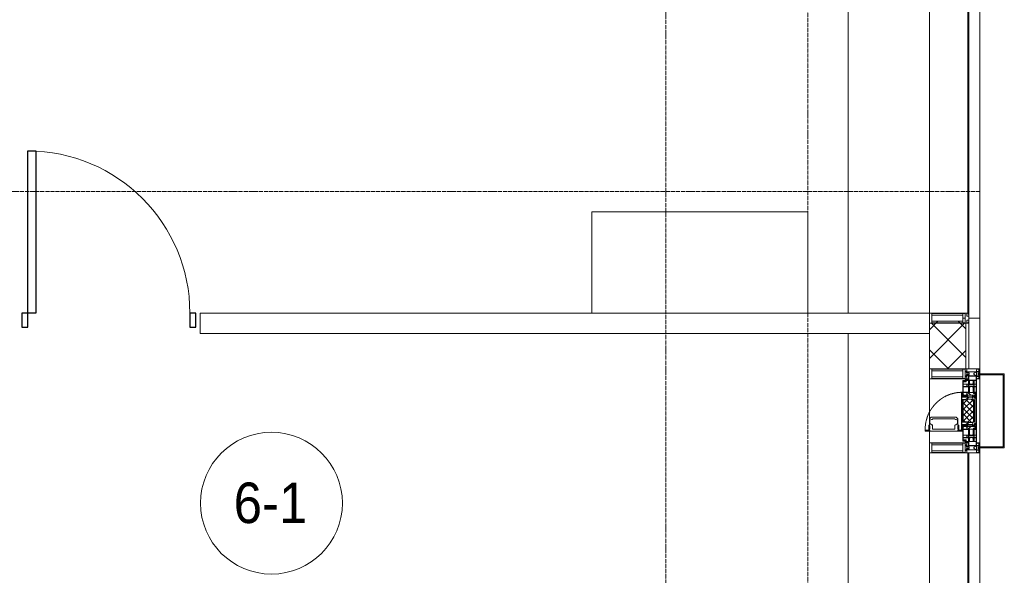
# Model space of a CAD drawing. Header units: millimetres. Extents: x 5617 to 106797, y 7718 to 221433.
# Tile 47 of 50: x 68462 to 73322, y 72306 to 75048. Entities that reach past the tile are written whole.
import ezdxf

# ---------------------------------------------------------------- set-up
doc = ezdxf.new("R2010")
doc.units = ezdxf.units.MM
for name, pattern in [('-D1-02х01', [3, 2, -1]), ('ADSK_Линия сетки', [25, 20, -2.5, 0, -2.5]), ('Линия сетки', [25, 20, -2.5, 0, -2.5])]:
    doc.linetypes.add(name, pattern=pattern)
for name, color, linetype, lineweight in [('Двери', 7, 'Continuous', 18), ('Импосты витража', 7, 'Continuous', 18), ('Колонны', 7, 'Continuous', 18), ('Марки помещений', 7, 'Continuous', 20), ('Окна', 7, 'Continuous', 18), ('Оси', 7, 'Continuous', 9), ('Панели витража', 7, 'Continuous', 18), ('Перекрытия', 7, 'Continuous', 18), ('Стены', 7, 'Continuous', 18), ('Стены разрез', 7, 'Continuous', 40), ('Стены штриховка', 7, 'Continuous', 40), ('Элементы узлов', 7, 'Continuous', 18)]:
    doc.layers.add(name, color=color, linetype=linetype, lineweight=lineweight)
doc.styles.add('Arial_3', font='arial.ttf', dxfattribs={"width": 0.9, "height": 200})

# ---------------------------------------------------------------- blocks, each defined once
blk = doc.blocks.new('A_DOR_Door - Вн_3_Одинарная_900x2100-2785946-МКСС_K3_L22__72_750_')
at = {"layer": 'Двери', "color": 254, "lineweight": 30, "true_color": 0xcccccc}
for p, q in [((-400, 50), (-400, 850)), ((-400, 850), (-360, 850)), ((-400, 50), (-400, 850)), ((-360, 850), (-360, 50)), ((-430, 50), (-430, -20)), ((-400, 50), (-430, 50)), ((-360, 50), (-400, 50)), ((-400, -20), (-400, 50)), ((430, 50), (400, 50)), ((400, 50), (400, -20)), ((430, -20), (430, 50)), ((-430, -20), (-400, -20)), ((400, -20), (430, -20))]:
    blk.add_line(p, q, dxfattribs=at)
at = {"layer": 'Двери', "color": 254, "lineweight": 9, "true_color": 0xe5e5e5}
blk.add_arc((-400, 50), 800, 360, 90, dxfattribs=at)
blk = doc.blocks.new('135_SLK_K3_AR_rvt-1-МКСС_K3_L22__72_750_')
at = {"layer": 'Перекрытия', "color": 254, "true_color": 0xcccccc}
for p, q in [((119650, 73600), (119650, 77200)), ((118383.8, 73600), (118383.8, 74100)), ((118383.8, 74100), (119450, 74100)), ((119450, 74100), (119450, 73600)), ((119650, 68200), (119650, 73500))]:
    blk.add_line(p, q, dxfattribs=at)
at = {"layer": 'Стены', "color": 254, "true_color": 0xcccccc}
for p, q in [((116450, 73600), (120050, 73600)), ((116450, 73600), (116450, 73500)), ((120050, 73500), (116450, 73500))]:
    blk.add_line(p, q, dxfattribs=at)
at = {"layer": 'Двери', "color": 254, "lineweight": 18, "true_color": 0xe5e5e5}
blk.add_blockref('A_DOR_Door - Вн_3_Одинарная_900x2100-2785946-МКСС_K3_L22__72_750_', (116000, 73550), dxfattribs=at)
blk = doc.blocks.new('A_PAN_Створка - 383мм-6432921-МКСС_K3_L22__72_750_')
at = {"layer": 'Панели витража', "lineweight": 5, "true_color": 0xcccccc}
h = blk.add_hatch(dxfattribs=at)
h.set_pattern_fill('FP_6', color=254, style=0, pattern_type=2)
h.set_pattern_definition([(135, (73117.5, -120300), (-14.1421356, -14.1421356), []), (225, (73117.5, -120300), (14.1421356, -14.1421356), [])])
h.paths.add_polyline_path([(57.2, -60.8), (57.2, -36.4), (54.9, -34.1), (54.5, -31.8), (-54.5, -31.8), (-54.9, -34.1), (-57.2, -36.4), (-57.2, -60.8), (-54.6, -63.4), (-53.6, -82.7), (54.6, -81.8), (54.6, -63.4)])
at = {"layer": 'Окна', "color": 254, "lineweight": 5, "true_color": 0xcccccc}
for p, q in [((-67.9, -17), (-171, -17)), ((-171, -17), (-171, -57)), ((-171, -18.5), (-153.5, -18.5)), ((-153.5, -18.5), (-152, -20)), ((-152, -20), (-152, -73.5)), ((-150.5, -17), (-150.5, -29.4)), ((-132.4, -18.6), (-150.5, -18.6)), ((-150.5, -29.4), (-132.4, -29.4)), ((-150.5, -33.6), (-150.5, -68)), ((-136.3, -33.6), (-150.5, -33.6)), ((-137.2, -31), (-135.8, -35)), ((-132.5, -31), (-137.2, -31)), ((-132.1, -36.8), (-135.8, -35)), ((-132.5, -31.9), (-133.4, -33.7)), ((-133.4, -33.7), (-130.1, -35.3)), ((-132.5, -31.9), (-132.5, -31)), ((-132.4, -29.4), (-132.4, -18.6)), ((-132.1, -49), (-132.1, -36.8)), ((-131, -18.2), (-131, -29.5)), ((-120.8, -18.2), (-131, -18.2)), ((-131, -29.5), (-120.8, -29.5)), ((-131, -30.9), (-131, -33)), ((-120.8, -30.9), (-131, -30.9)), ((-129.4, -34.6), (-131, -33)), ((-130.1, -35.3), (-129.4, -34.6)), ((-130.1, -35.3), (-130.1, -50.4)), ((-122.4, -34.6), (-120.8, -33)), ((-121.7, -35.3), (-122.4, -34.6)), ((-118.4, -33.7), (-121.7, -35.3)), ((-121.7, -35.3), (-121.7, -50.4)), ((-120.8, -18.2), (-120.8, -29.5)), ((-120.8, -30.9), (-120.8, -33)), ((-119.7, -36.8), (-115.9, -35)), ((-119.7, -49), (-119.7, -36.8)), ((-119.3, -18.6), (-92.5, -18.6)), ((-119.3, -29.4), (-119.3, -18.6)), ((-92.5, -29.4), (-119.3, -29.4)), ((-119.3, -31), (-114.6, -31)), ((-119.3, -31.9), (-119.3, -31)), ((-119.3, -31.9), (-118.4, -33.7)), ((-114.6, -31), (-115.9, -35)), ((-94.1, -33.5), (-115.4, -33.5)), ((-89.9, -35.1), (-94.1, -33.5)), ((-92.5, -18.6), (-92.5, -29.4)), ((-90.8, -18.5), (-90.8, -29.4)), ((-87.3, -18.5), (-90.8, -18.5)), ((-90.8, -29.4), (-85.9, -29.4)), ((-89.9, -32.5), (-89.9, -35.1)), ((-85.9, -32.5), (-89.9, -32.5)), ((-89.9, -35.1), (-89.9, -50.9)), ((-87.3, -20.4), (-87.3, -18.5)), ((-87.3, -20.4), (-87.3, -21.9)), ((-84.8, -20.4), (-87.3, -20.4)), ((-87.3, -21.9), (-85.9, -21.9)), ((-85.9, -18.2), (-85.9, -20.4)), ((-75.9, -18.2), (-85.9, -18.2)), ((-85.9, -21.9), (-85.9, -29.4)), ((-85.9, -29.4), (-85.9, -32.5)), ((-85.9, -53.5), (-78, -45.6)), ((-83.4, -20.4), (-84.8, -20.4)), ((-70, -33.8), (-83.4, -20.4)), ((-78, -84), (-78, -23.5)), ((-78, -23.5), (-67.9, -23.5)), ((-78, -36.8), (-70, -36.8)), ((-78, -45.6), (-78, -36.8)), ((-75.9, -21.5), (-75.9, -18.2)), ((-75.9, -21.5), (-75.9, -23.5)), ((-74.9, -21.5), (-75.9, -21.5)), ((-75.9, -23.5), (-73, -23.5)), ((-74.9, -17.9), (-74.9, -21.5)), ((-68.9, -17.9), (-74.9, -17.9)), ((-67.2, -29.3), (-73, -23.5)), ((-61.4, -23.5), (-70, -32.1)), ((-70, -32.1), (-70, -62.5)), ((-70, -36.8), (-70, -33.8)), ((-68.9, -21.5), (-68.9, -17.9)), ((-67.9, -21.5), (-68.9, -21.5)), ((67.9, -17), (-67.9, -17)), ((-61.4, -23.5), (-67.9, -17)), ((-67.9, -17), (-67.9, -23.5)), ((-67.9, -17), (67.9, -17)), ((-67.9, -21.5), (-67.9, -23.5)), ((-67.9, -23.5), (-64.6, -26.8)), ((-67.9, -23.5), (-64.6, -26.8)), ((-64.6, -26.8), (-67.2, -29.3)), ((-64.6, -26.8), (-61.4, -23.5)), ((61.4, -23.5), (-61.4, -23.5)), ((67.9, -17), (61.4, -23.5)), ((70, -32.1), (61.4, -23.5)), ((61.4, -23.5), (64.6, -26.8)), ((67.9, -23.5), (64.6, -26.8)), ((64.6, -26.8), (67.9, -23.5)), ((64.6, -26.8), (67.2, -29.3)), ((67.2, -29.3), (73, -23.5)), ((67.9, -23.5), (67.9, -17)), ((171, -17), (67.9, -17)), ((67.9, -21.5), (67.9, -23.5)), ((67.9, -21.5), (68.9, -21.5)), ((67.9, -23.5), (78, -23.5)), ((68.9, -17.9), (74.9, -17.9)), ((68.9, -21.5), (68.9, -17.9)), ((70, -33.8), (83.4, -20.4)), ((70, -62.5), (70, -32.1)), ((70, -36.8), (70, -33.8)), ((78, -36.8), (70, -36.8)), ((75.9, -23.5), (73, -23.5)), ((74.9, -17.9), (74.9, -21.5)), ((74.9, -21.5), (75.9, -21.5)), ((75.9, -18.2), (85.9, -18.2)), ((75.9, -21.5), (75.9, -18.2)), ((75.9, -21.5), (75.9, -23.5)), ((78, -23.5), (78, -84)), ((78, -45.6), (78, -36.8)), ((85.9, -53.5), (78, -45.6)), ((83.4, -20.4), (84.8, -20.4)), ((84.8, -20.4), (87.3, -20.4)), ((85.9, -18.2), (85.9, -20.4)), ((85.9, -21.9), (85.9, -29.4)), ((87.3, -21.9), (85.9, -21.9)), ((85.9, -29.4), (85.9, -32.5)), ((90.8, -29.4), (85.9, -29.4)), ((85.9, -32.5), (89.9, -32.5)), ((87.3, -18.5), (90.8, -18.5)), ((87.3, -20.4), (87.3, -18.5)), ((87.3, -20.4), (87.3, -21.9)), ((89.9, -32.5), (89.9, -35.1)), ((89.9, -35.1), (94.1, -33.5)), ((89.9, -35.1), (89.9, -50.9)), ((90.8, -18.5), (90.8, -29.4)), ((92.5, -18.6), (92.5, -29.4)), ((119.3, -18.6), (92.5, -18.6)), ((92.5, -29.4), (119.3, -29.4)), ((94.1, -33.5), (115.4, -33.5)), ((114.6, -31), (115.9, -35)), ((119.3, -31), (114.6, -31)), ((119.7, -36.8), (115.9, -35)), ((119.3, -31.9), (118.4, -33.7)), ((118.4, -33.7), (121.7, -35.3)), ((119.3, -29.4), (119.3, -18.6)), ((119.3, -31.9), (119.3, -31)), ((119.7, -49), (119.7, -36.8)), ((120.8, -18.2), (120.8, -29.5)), ((120.8, -18.2), (131, -18.2)), ((131, -29.5), (120.8, -29.5)), ((120.8, -30.9), (120.8, -33)), ((120.8, -30.9), (131, -30.9)), ((122.4, -34.6), (120.8, -33)), ((121.7, -35.3), (122.4, -34.6)), ((121.7, -35.3), (121.7, -50.4)), ((129.4, -34.6), (131, -33)), ((130.1, -35.3), (129.4, -34.6)), ((133.4, -33.7), (130.1, -35.3)), ((130.1, -35.3), (130.1, -50.4)), ((131, -18.2), (131, -29.5)), ((131, -30.9), (131, -33)), ((132.1, -36.8), (135.8, -35)), ((132.1, -49), (132.1, -36.8)), ((132.4, -18.6), (150.5, -18.6)), ((132.4, -29.4), (132.4, -18.6)), ((150.5, -29.4), (132.4, -29.4)), ((132.5, -31), (137.2, -31)), ((132.5, -31.9), (132.5, -31)), ((132.5, -31.9), (133.4, -33.7)), ((137.2, -31), (135.8, -35)), ((136.3, -33.6), (150.5, -33.6)), ((150.5, -17), (150.5, -29.4)), ((150.5, -33.6), (150.5, -68)), ((153.5, -18.5), (152, -20)), ((152, -20), (152, -73.5)), ((171, -18.5), (153.5, -18.5)), ((171, -57), (171, -17)), ((-171, -55.5), (-152, -55.5)), ((-171, -57), (-156, -57)), ((-153, -60), (-153, -73.5)), ((-153, -73.5), (-150, -73.5)), ((-136.4, -52.4), (-150.5, -52.4)), ((-150.5, -56.6), (-132.4, -56.6)), ((-150.5, -68), (-143.5, -68)), ((-150.5, -69.5), (-150.5, -73.5)), ((-145, -69.5), (-150.5, -69.5)), ((-150, -73.5), (-150, -84)), ((-150, -84), (-78, -84)), ((-148.5, -81), (-148.5, -82.5)), ((-143.5, -81), (-148.5, -81)), ((-148.5, -82.5), (-132.4, -82.5)), ((-145, -69.5), (-145, -79.5)), ((-143.5, -68), (-143.5, -81)), ((-137.2, -54.8), (-135.8, -50.8)), ((-132.5, -54.8), (-137.2, -54.8)), ((-132.1, -49), (-135.8, -50.8)), ((-133.4, -52), (-130.1, -50.4)), ((-132.5, -53.8), (-133.4, -52)), ((-132.5, -53.8), (-132.5, -54.8)), ((-132.4, -56.6), (-132.4, -82.5)), ((-129.4, -51.1), (-131, -52.7)), ((-131, -55.1), (-131, -52.7)), ((-120.8, -55.1), (-131, -55.1)), ((-131, -56.5), (-131, -62.6)), ((-131, -56.5), (-120.8, -56.5)), ((-120.8, -62.6), (-131, -62.6)), ((-131, -64.6), (-120.8, -64.6)), ((-131, -82.5), (-131, -64.6)), ((-131, -82.5), (-120.8, -82.5)), ((-130.1, -50.4), (-129.4, -51.1)), ((-121.7, -50.4), (-122.4, -51.1)), ((-122.4, -51.1), (-120.8, -52.7)), ((-118.4, -52), (-121.7, -50.4)), ((-120.8, -55.1), (-120.8, -52.7)), ((-120.8, -56.5), (-120.8, -62.6)), ((-120.8, -82.5), (-120.8, -64.6)), ((-119.7, -49), (-115.9, -50.8)), ((-119.3, -53.8), (-118.4, -52)), ((-119.3, -53.8), (-119.3, -54.8)), ((-119.3, -54.8), (-114.6, -54.8)), ((-119.3, -56.6), (-119.3, -82.5)), ((-92.5, -56.6), (-119.3, -56.6)), ((-119.3, -82.5), (-92.5, -82.5)), ((-114.6, -54.8), (-115.9, -50.8)), ((-94.1, -52.5), (-115.3, -52.5)), ((-89.9, -50.9), (-94.1, -52.5)), ((-92.5, -56.6), (-92.5, -82.5)), ((-73.9, -87.5), (-91.5, -87.5)), ((-91.5, -87.5), (-91.5, -92)), ((-91.5, -92), (91.5, -92)), ((-90.8, -56.6), (-85.9, -56.6)), ((-90.8, -62.7), (-90.8, -56.6)), ((-80.4, -62.7), (-90.8, -62.7)), ((-90.8, -64.6), (-90.8, -82.5)), ((-80.1, -64.6), (-90.8, -64.6)), ((-90.8, -82.5), (-79.5, -82.5)), ((-89.9, -52.2), (-89.9, -50.9)), ((-89.9, -52.2), (-88.6, -53.5)), ((-85.9, -53.5), (-88.6, -53.5)), ((-85.9, -56.6), (-85.9, -53.5)), ((-78, -84), (-85, -84)), ((-85, -84), (-85, -87.5)), ((-85, -87.5), (-78, -87.5)), ((-80.4, -61.1), (-80.4, -62.7)), ((-78, -61.1), (-80.4, -61.1)), ((-80.1, -66.1), (-80.1, -64.6)), ((-78, -66.1), (-80.1, -66.1)), ((-79.5, -80.6), (-78, -80.6)), ((-79.5, -82.5), (-79.5, -80.6)), ((-78, -66.1), (-78, -61.1)), ((-78, -87.5), (-78, -84)), ((-78, -84), (-73.9, -84)), ((-70, -62.5), (-73.9, -62.5)), ((-73.9, -62.5), (-73.9, -87.5)), ((73.9, -62.5), (70, -62.5)), ((73.9, -87.5), (73.9, -62.5)), ((73.9, -84), (78, -84)), ((91.5, -87.5), (73.9, -87.5)), ((78, -61.1), (80.4, -61.1)), ((78, -66.1), (78, -61.1)), ((78, -66.1), (80.1, -66.1)), ((79.5, -80.6), (78, -80.6)), ((78, -87.5), (78, -84)), ((78, -84), (85, -84)), ((78, -84), (150, -84)), ((85, -87.5), (78, -87.5)), ((79.5, -82.5), (79.5, -80.6)), ((90.8, -82.5), (79.5, -82.5)), ((80.1, -64.6), (90.8, -64.6)), ((80.1, -66.1), (80.1, -64.6)), ((80.4, -61.1), (80.4, -62.7)), ((80.4, -62.7), (90.8, -62.7)), ((85, -84), (85, -87.5)), ((85.9, -53.5), (88.6, -53.5)), ((85.9, -56.6), (85.9, -53.5)), ((90.8, -56.6), (85.9, -56.6)), ((89.9, -52.2), (88.6, -53.5)), ((89.9, -50.9), (94.1, -52.5)), ((89.9, -52.2), (89.9, -50.9)), ((90.8, -62.7), (90.8, -56.6)), ((90.8, -64.6), (90.8, -82.5)), ((91.5, -92), (91.5, -87.5)), ((92.5, -56.6), (119.3, -56.6)), ((92.5, -56.6), (92.5, -82.5)), ((119.3, -82.5), (92.5, -82.5)), ((94.1, -52.5), (115.3, -52.5)), ((114.6, -54.8), (115.9, -50.8)), ((119.3, -54.8), (114.6, -54.8)), ((119.7, -49), (115.9, -50.8)), ((118.4, -52), (121.7, -50.4)), ((119.3, -53.8), (118.4, -52)), ((119.3, -53.8), (119.3, -54.8)), ((119.3, -56.6), (119.3, -82.5)), ((122.4, -51.1), (120.8, -52.7)), ((120.8, -55.1), (120.8, -52.7)), ((120.8, -55.1), (131, -55.1)), ((120.8, -56.5), (120.8, -62.6)), ((131, -56.5), (120.8, -56.5)), ((120.8, -62.6), (131, -62.6)), ((120.8, -82.5), (120.8, -64.6)), ((131, -64.6), (120.8, -64.6)), ((131, -82.5), (120.8, -82.5)), ((121.7, -50.4), (122.4, -51.1)), ((130.1, -50.4), (129.4, -51.1)), ((129.4, -51.1), (131, -52.7)), ((133.4, -52), (130.1, -50.4)), ((131, -55.1), (131, -52.7)), ((131, -56.5), (131, -62.6)), ((131, -82.5), (131, -64.6)), ((132.1, -49), (135.8, -50.8)), ((150.5, -56.6), (132.4, -56.6)), ((132.4, -56.6), (132.4, -82.5)), ((148.5, -82.5), (132.4, -82.5)), ((132.5, -53.8), (133.4, -52)), ((132.5, -53.8), (132.5, -54.8)), ((132.5, -54.8), (137.2, -54.8)), ((137.2, -54.8), (135.8, -50.8)), ((136.4, -52.4), (150.5, -52.4)), ((143.5, -68), (143.5, -81)), ((150.5, -68), (143.5, -68)), ((143.5, -81), (148.5, -81)), ((145, -69.5), (150.5, -69.5)), ((145, -69.5), (145, -79.5)), ((148.5, -81), (148.5, -82.5)), ((150, -84), (150, -73.5)), ((150, -73.5), (153, -73.5)), ((150.5, -69.5), (150.5, -73.5)), ((171, -55.5), (152, -55.5)), ((153, -73.5), (153, -60)), ((156, -57), (171, -57))]:
    blk.add_line(p, q, dxfattribs=at)
at = {"layer": 'Окна', "color": 7, "lineweight": 5, "true_color": 0xf4f4f4}
for p, q in [((95.1, -87.5), (95.1, -105.1)), ((99.6, -87.5), (95.1, -87.5)), ((97.9, -95.6), (95.1, -95.6)), ((97.9, -95.6), (97.9, -109.6)), ((99.6, -270.5), (99.6, -87.5)), ((39.7, -109), (31.1, -117.6)), ((31.1, -117.6), (31.1, -240.4)), ((41.4, -123.8), (39.1, -124.2)), ((39.1, -179), (39.1, -124.2)), ((70.1, -109), (39.7, -109)), ((41.4, -123.8), (43.5, -121.7)), ((45, -113.3), (42.3, -118.2)), ((42.3, -118.2), (43.5, -121.7)), ((45.9, -111.2), (45, -113.3)), ((63.3, -111.2), (45.9, -111.2)), ((64.1, -113), (63.3, -111.2)), ((64.1, -113), (66.7, -117)), ((66.7, -117), (68.6, -118.3)), ((68.6, -118.3), (68.6, -121.6)), ((68.6, -121.6), (71.1, -124.1)), ((70.1, -105.1), (70.1, -109)), ((95.1, -105.1), (70.1, -105.1)), ((71.1, -124.1), (89.5, -124.1)), ((74.1, -109.6), (74.1, -105.1)), ((89.1, -109.6), (74.1, -109.6)), ((89.1, -105.1), (89.1, -109.6)), ((89.5, -124.1), (90.6, -125.2)), ((90.6, -125.2), (90.6, -232.8)), ((93.1, -109.6), (93.1, -105.1)), ((97.9, -109.6), (93.1, -109.6)), ((39.1, -179), (39.1, -233.8)), ((39.7, -249), (31.1, -240.4)), ((41.4, -234.2), (39.1, -233.8)), ((41.4, -234.2), (43.5, -236.3)), ((42.3, -239.8), (43.5, -236.3)), ((45, -244.7), (42.3, -239.8)), ((64.1, -245), (66.7, -241)), ((66.7, -241), (68.6, -239.7)), ((68.6, -236.4), (71.1, -233.9)), ((68.6, -239.7), (68.6, -236.4)), ((71.1, -233.9), (89.5, -233.9)), ((89.5, -233.9), (90.6, -232.8)), ((70.1, -249), (39.7, -249)), ((45.9, -246.8), (45, -244.7)), ((63.3, -246.8), (45.9, -246.8)), ((64.1, -245), (63.3, -246.8)), ((70.1, -252.9), (70.1, -249)), ((95.1, -252.9), (70.1, -252.9)), ((74.1, -248.4), (74.1, -252.9)), ((89.1, -248.4), (74.1, -248.4)), ((89.1, -252.9), (89.1, -248.4)), ((93.1, -248.4), (93.1, -252.9)), ((97.9, -248.4), (93.1, -248.4)), ((95.1, -270.5), (95.1, -252.9)), ((97.9, -262.4), (95.1, -262.4)), ((99.6, -270.5), (95.1, -270.5)), ((97.9, -262.4), (97.9, -248.4))]:
    blk.add_line(p, q, dxfattribs=at)
at = {"layer": 'Окна', "color": 254, "lineweight": 5, "true_color": 0xcccccc}
for centre, start, end in [((-156, -60), 0, 90), ((156, -60), 90, 180)]:
    blk.add_arc(centre, 3, start, end, dxfattribs=at)
at = {"layer": 'Окна', "color": 254, "linetype": '-D1-02х01', "lineweight": 5, "true_color": 0xcccccc}
blk.add_arc((91.4, -87.5), 183, 181.4091, 271.1445, dxfattribs=at)
at = {"layer": 'Элементы узлов', "color": 254, "lineweight": 5, "true_color": 0xcccccc}
for p, q in [((-70, -32.1), (-61.4, -23.5)), ((-70, -62.5), (-70, -32.1)), ((-67.8, -38.3), (-65.7, -37.4)), ((-67.8, -55.7), (-67.8, -38.3)), ((-65.7, -37.4), (-60.8, -34.7)), ((61.4, -23.5), (-61.4, -23.5)), ((-60.8, -34.7), (-57.3, -35.9)), ((-55.2, -33.8), (-57.3, -35.9)), ((-54.9, -34.1), (-57.2, -36.4)), ((-57.2, -36.4), (-57.2, -60.8)), ((-55.2, -33.8), (-54.8, -31.5)), ((-54.9, -25.8), (-53.9, -24.8)), ((-54.9, -29.5), (-54.9, -25.8)), ((-53.9, -30.5), (-54.9, -29.5)), ((-54.5, -31.8), (-54.9, -34.1)), ((0, -31.5), (-54.8, -31.5)), ((54.5, -31.8), (-54.5, -31.8)), ((-53.9, -24.8), (53.9, -24.8)), ((53.9, -30.5), (-53.9, -30.5)), ((0, -31.5), (54.8, -31.5)), ((54.9, -25.8), (53.9, -24.8)), ((53.9, -30.5), (54.9, -29.5)), ((54.9, -34.1), (54.5, -31.8)), ((55.2, -33.8), (54.8, -31.5)), ((54.9, -29.5), (54.9, -25.8)), ((57.2, -36.4), (54.9, -34.1)), ((55.2, -33.8), (57.3, -35.9)), ((57.2, -60.8), (57.2, -36.4)), ((60.8, -34.7), (57.3, -35.9)), ((65.7, -37.4), (60.8, -34.7)), ((70, -32.1), (61.4, -23.5)), ((67.8, -38.3), (65.7, -37.4)), ((67.8, -55.7), (67.8, -38.3)), ((70, -62.5), (70, -32.1)), ((-91.5, -87.5), (-73.9, -87.5)), ((-91.5, -92), (-91.5, -87.5)), ((-91.5, -92), (91.5, -92)), ((-83.4, -90.3), (-83.4, -87.5)), ((-83.4, -90.3), (-69.4, -90.3)), ((-73.9, -62.5), (-70, -62.5)), ((-73.9, -87.5), (-73.9, -62.5)), ((-69.4, -66.5), (-73.9, -66.5)), ((-73.9, -81.5), (-69.4, -81.5)), ((-69.4, -85.5), (-73.9, -85.5)), ((-69.4, -81.5), (-69.4, -66.5)), ((-69.4, -90.3), (-69.4, -85.5)), ((-61.7, -62.5), (-67.9, -62.5)), ((-67.9, -62.5), (-67.9, -89.3)), ((-67.9, -89.3), (-66.9, -90.3)), ((-66, -56.5), (-67.8, -55.7)), ((-66.9, -90.3), (-57.4, -90.3)), ((-66, -56.5), (-62, -59.1)), ((-62, -59.1), (-60.7, -61)), ((-61.7, -64.9), (-61.7, -62.5)), ((-60.1, -67.7), (-61.7, -64.9)), ((-60.7, -61), (-57.4, -61)), ((-56.4, -67.7), (-60.1, -67.7)), ((-57.4, -61), (-54.9, -63.5)), ((-57.4, -90.3), (-56.4, -89.4)), ((-57.2, -60.8), (-54.6, -63.4)), ((-56.4, -89.4), (-56.4, -67.7)), ((-54.9, -63.5), (-54.9, -81.9)), ((-54.9, -81.9), (-53.8, -83)), ((-54.9, -85.6), (-53.9, -84.6)), ((-54.9, -89.3), (-54.9, -85.6)), ((-53.9, -90.3), (-54.9, -89.3)), ((-54.6, -63.4), (-54.6, -81.8)), ((-54.6, -81.8), (-53.6, -82.7)), ((-53.9, -84.6), (53.9, -84.6)), ((53.9, -90.3), (-53.9, -90.3)), ((53.8, -83), (-53.8, -83)), ((-53.6, -82.7), (53.6, -82.7)), ((53.6, -82.7), (54.6, -81.8)), ((54.9, -81.9), (53.8, -83)), ((54.9, -85.6), (53.9, -84.6)), ((53.9, -90.3), (54.9, -89.3)), ((54.6, -63.4), (57.2, -60.8)), ((54.6, -81.8), (54.6, -63.4)), ((57.4, -61), (54.9, -63.5)), ((54.9, -63.5), (54.9, -81.9)), ((54.9, -89.3), (54.9, -85.6)), ((56.4, -67.7), (60.1, -67.7)), ((56.4, -89.4), (56.4, -67.7)), ((57.4, -90.3), (56.4, -89.4)), ((60.7, -61), (57.4, -61)), ((66.9, -90.3), (57.4, -90.3)), ((60.1, -67.7), (61.7, -64.9)), ((62, -59.1), (60.7, -61)), ((61.7, -62.5), (67.9, -62.5)), ((61.7, -64.9), (61.7, -62.5)), ((66, -56.5), (62, -59.1)), ((66, -56.5), (67.8, -55.7)), ((67.9, -89.3), (66.9, -90.3)), ((67.9, -62.5), (67.9, -89.3)), ((69.4, -66.5), (73.9, -66.5)), ((69.4, -81.5), (69.4, -66.5)), ((73.9, -81.5), (69.4, -81.5)), ((69.4, -85.5), (73.9, -85.5)), ((69.4, -90.3), (69.4, -85.5)), ((83.4, -90.3), (69.4, -90.3)), ((73.9, -62.5), (70, -62.5)), ((73.9, -87.5), (73.9, -62.5)), ((91.5, -87.5), (73.9, -87.5)), ((83.4, -90.3), (83.4, -87.5)), ((91.5, -92), (91.5, -87.5))]:
    blk.add_line(p, q, dxfattribs=at)
blk = doc.blocks.new('System Panel - A_PAN_Glass-6536980-МКСС_K3_L22__72_750_')
at = {"layer": 'Панели витража', "color": 254, "lineweight": 5, "true_color": 0xcccccc}
for p, q in [((892.5, 0), (-892.5, 0)), ((-892.5, 0), (-892.5, -55)), ((892.5, -55), (892.5, 0)), ((-892.5, -55), (892.5, -55))]:
    blk.add_line(p, q, dxfattribs=at)
blk = doc.blocks.new('Rectangular Mullion - R_StandardFrame_50Wx250H-6536999-МКСС_K3_L22__72_750_')
at = {"layer": 'Импосты витража', "color": 254, "lineweight": 5, "true_color": 0xcccccc}
for p, q in [((120050, 73047.4), (120050, 73275)), ((120050, 72960), (120050, 73017.9))]:
    blk.add_line(p, q, dxfattribs=at)
blk = doc.blocks.new('Rectangular Mullion - R_InvisibleFrame_50Wx250H-6537000-МКСС_K3_L22__72_750_')
at = {"layer": 'Импосты витража', "color": 254, "lineweight": 5, "true_color": 0xcccccc}
for p, q in [((120050, 68925), (120050, 70710)), ((120240, 68925), (120240, 70710))]:
    blk.add_line(p, q, dxfattribs=at)
blk = doc.blocks.new('Rectangular Mullion - 50Wx250H-2623690-МКСС_K3_L22__72_750_')
at = {"layer": 'Элементы узлов', "color": 254, "lineweight": 5, "true_color": 0xcccccc}
for p, q in [((-25, 65.2), (-25, 250)), ((-25, 250), (0, 250)), ((25, 250), (0, 250)), ((25, 65.2), (25, 250)), ((-23, 237.3), (0, 237.3)), ((-23, 237.3), (-23, 73.6)), ((-14.9, 84), (-14.9, 237.3)), ((23, 237.3), (0, 237.3)), ((14.9, 84), (14.9, 237.3)), ((23, 237.3), (23, 73.6)), ((-14, 65.2), (-25, 65.2)), ((0, 84), (-23, 84)), ((-0.5, 73.6), (-23, 73.6)), ((-14, 71.3), (-14, 65.2)), ((-10, 71.3), (-14, 71.3)), ((-10, 53), (-10, 71.3)), ((-8.7, 53), (-10, 53)), ((-10, 53), (-10, 17)), ((-8.7, 53), (-7, 54.7)), ((-7, 65.2), (-5.9, 67.3)), ((-7, 65.2), (-7, 54.7)), ((-4.1, 67.3), (-5.9, 67.3)), ((-4.1, 67.3), (-2.9, 65.1)), ((-2.9, 65.1), (-2.9, 54.6)), ((-1.3, 53), (-2.9, 54.6)), ((0, 53), (-1.3, 53)), ((0, 84), (23, 84)), ((0, 53), (1.3, 53)), ((0.5, 73.6), (23, 73.6)), ((1.3, 53), (2.9, 54.6)), ((4.1, 67.3), (2.9, 65.1)), ((2.9, 65.1), (2.9, 54.6)), ((4.1, 67.3), (5.9, 67.3)), ((7, 65.2), (5.9, 67.3)), ((7, 65.2), (7, 54.7)), ((8.7, 53), (7, 54.7)), ((8.7, 53), (10, 53)), ((10, 71.3), (14, 71.3)), ((10, 53), (10, 71.3)), ((10, 53), (10, 17)), ((14, 71.3), (14, 65.2)), ((14, 65.2), (25, 65.2)), ((-23.8, 14.6), (-25, 14.2)), ((-25, 0), (-25, 14.2)), ((-22.3, 17), (-23.8, 17)), ((-23.8, 17), (-23.8, 14.6)), ((-22.5, 10.6), (-23.8, 14.6)), ((-22.5, 10.6), (-23.7, 9.9)), ((-23.7, 1.3), (-23.7, 9.9)), ((-23.7, 1.3), (-11.8, 1.3)), ((-23.2, 10.2), (-22.5, 8)), ((-22.5, 8), (-22.5, 4.5)), ((-21.3, 4.5), (-22.5, 4.5)), ((-22.3, 17), (-22.3, 16)), ((-22.3, 16), (-21.3, 16)), ((-19, 17.6), (-21.3, 16)), ((-21.3, 4.5), (-21.3, 6.5)), ((-21.3, 6.5), (-14.2, 6.5)), ((-18.4, 16.6), (-19, 17.6)), ((-7.4, 16.6), (-18.4, 16.6)), ((-14.2, 6.5), (-14.2, 4.5)), ((-13.2, 4.5), (-14.2, 4.5)), ((-13.2, 4.5), (-12.2, 7.2)), ((-12.7, 7.6), (-11.3, 11.4)), ((-12.7, 7.6), (-11.8, 6.9)), ((-12.2, 9), (-12.2, 14.8)), ((-12.2, 14.8), (0, 14.8)), ((-11.8, 1.3), (-11.8, 6.9)), ((-10.5, 11.2), (-11.3, 11.4)), ((-10.5, 1.5), (-10.5, 11.2)), ((-4.8, 1.5), (-10.5, 1.5)), ((-10, 17), (-7.5, 17)), ((-8.5, 23), (-1.5, 30)), ((-8.5, 18.5), (-8.5, 23)), ((-7.5, 18.5), (-8.5, 18.5)), ((-7.5, 17), (-7.5, 18.5)), ((-7.4, 18), (-7.4, 16.6)), ((-2.6, 18), (-7.4, 18)), ((0, 8), (-4.8, 8)), ((-4.8, 1.5), (-4.8, 8)), ((-2.6, 18), (-2.6, 16.8)), ((-2.6, 16.8), (0, 16.8)), ((-1.5, 30), (0, 30)), ((1.5, 30), (0, 30)), ((2.6, 16.8), (0, 16.8)), ((0, 14.8), (0, 16.8)), ((0, 14.8), (0, 16.8)), ((12.2, 14.8), (0, 14.8)), ((0, 0), (0, 8)), ((0, 8), (4.8, 8)), ((0, 0), (0, 8)), ((8.5, 23), (1.5, 30)), ((2.6, 18), (2.6, 16.8)), ((2.6, 18), (7.4, 18)), ((4.8, 1.5), (4.8, 8)), ((4.8, 1.5), (10.5, 1.5)), ((7.4, 18), (7.4, 16.6)), ((7.4, 16.6), (18.4, 16.6)), ((7.5, 18.5), (8.5, 18.5)), ((7.5, 17), (7.5, 18.5)), ((10, 17), (7.5, 17)), ((8.5, 18.5), (8.5, 23)), ((10.5, 11.2), (11.3, 11.4)), ((10.5, 1.5), (10.5, 11.2)), ((12.7, 7.6), (11.3, 11.4)), ((12.7, 7.6), (11.8, 6.9)), ((11.8, 1.3), (11.8, 6.9)), ((23.7, 1.3), (11.8, 1.3)), ((12.2, 9), (12.2, 14.8)), ((13.2, 4.5), (12.2, 7.2)), ((13.2, 4.5), (14.2, 4.5)), ((21.3, 6.5), (14.2, 6.5)), ((14.2, 6.5), (14.2, 4.5)), ((18.4, 16.6), (19, 17.6)), ((19, 17.6), (21.3, 16)), ((22.3, 16), (21.3, 16)), ((21.3, 4.5), (21.3, 6.5)), ((21.3, 4.5), (22.5, 4.5)), ((22.3, 17), (22.3, 16)), ((22.3, 17), (23.8, 17)), ((22.5, 10.6), (23.8, 14.6)), ((22.5, 10.6), (23.7, 9.9)), ((23.2, 10.2), (22.5, 8)), ((22.5, 8), (22.5, 4.5)), ((23.7, 1.3), (23.7, 9.9)), ((23.8, 17), (23.8, 14.6)), ((23.8, 14.6), (25, 14.2)), ((25, 0), (25, 14.2)), ((-25, 0), (0, 0)), ((25, 0), (0, 0))]:
    blk.add_line(p, q, dxfattribs=at)
for centre, start, end in [((-0.5, 73.1), 360, 90), ((0.5, 73.1), 90, 180)]:
    blk.add_arc(centre, 0.5, start, end, dxfattribs=at)
blk = doc.blocks.new('Rectangular Mullion - R_StandardFrame_50Wx250H-4641129-МКСС_K3_L22__72_750_')
at = {"layer": 'Импосты витража', "color": 254, "lineweight": 5, "true_color": 0xcccccc}
for p, q in [((-25, 0), (-25, 250)), ((-25, 250), (25, 250)), ((25, 250), (25, 57)), ((0, 0), (-25, 0)), ((25, 0), (5, 0)), ((25, 17), (25, 0))]:
    blk.add_line(p, q, dxfattribs=at)
blk = doc.blocks.new('Rectangular Mullion - R_StandardFrame_50Wx250H-V30-МКСС_K3_L22__72_750_')
at = {"layer": 'Импосты витража', "color": 254, "lineweight": 5, "true_color": 0xcccccc}
for p, q in [((-25, 57), (-25, 250)), ((-25, 250), (25, 250)), ((25, 250), (25, 0)), ((-25, 0), (-25, 17)), ((-5, 0), (-25, 0)), ((25, 0), (0, 0))]:
    blk.add_line(p, q, dxfattribs=at)
blk = doc.blocks.new('System Panel - A_PAN_Glass-6536981-МКСС_K3_L22__72_750_')
at = {"layer": 'Панели витража', "color": 254, "lineweight": 5, "true_color": 0xcccccc}
for p, q in [((767.5, 0), (-767.5, 0)), ((-767.5, 0), (-767.5, -55)), ((767.5, -55), (767.5, 0)), ((-767.5, -55), (753.5, -55))]:
    blk.add_line(p, q, dxfattribs=at)
blk = doc.blocks.new('Rectangular Mullion - R_InvisibleFrame_50Wx250H-6537003-МКСС_K3_L22__72_750_')
at = {"layer": 'Импосты витража', "color": 254, "lineweight": 5, "true_color": 0xcccccc}
for p, q in [((120050, 73600), (120050, 75110)), ((120240, 73600), (120240, 75110))]:
    blk.add_line(p, q, dxfattribs=at)
blk = doc.blocks.new('A_SLK_PAN_Type1 - Прямой тип панели с перфорацией Ф1_1-6626300-МКСС_K3_L22__72_750_')
at = {"layer": 'Колонны', "color": 254, "lineweight": 5, "true_color": 0xcccccc}
for p, q in [((-177.5, 0), (-182.5, 0)), ((-182.5, 0), (-182.5, -120)), ((-177.5, -115), (-177.5, 0)), ((157.5, 0), (-157.5, 0)), ((177.5, 0), (177.5, -115)), ((182.5, 0), (177.5, 0)), ((182.5, -120), (182.5, 0)), ((-182.5, -120), (182.5, -120)), ((177.5, -115), (-177.5, -115))]:
    blk.add_line(p, q, dxfattribs=at)
blk = doc.blocks.new('Rectangular Mullion - 50Wx250H-3927046-МКСС_K3_L22__72_750_')
at = {"layer": 'Элементы узлов', "color": 254, "lineweight": 5, "true_color": 0xcccccc}
for p, q in [((0, 250), (-25, 250)), ((-25, 250), (-25, 237.3)), ((-25, 65.2), (-25, 250)), ((-25, 250), (0, 250)), ((25, 250), (0, 250)), ((25, 250), (0, 250)), ((25, 237.3), (25, 250)), ((25, 65.2), (25, 250)), ((-23, 237.3), (0, 237.3)), ((-23, 237.3), (0, 237.3)), ((-23, 237.3), (-23, 73.6)), ((0, 237.3), (-14.9, 237.3)), ((-14.9, 237.3), (-14.9, 84)), ((-14.9, 84), (-14.9, 237.3)), ((14.9, 237.3), (0, 237.3)), ((0, 237.3), (23, 237.3)), ((23, 237.3), (0, 237.3)), ((14.9, 84), (14.9, 237.3)), ((14.9, 84), (14.9, 237.3)), ((23, 237.3), (23, 73.6)), ((-25, 73.6), (-25, 65.2)), ((-25, 65.2), (-25, 60.2)), ((-10, 65.2), (-25, 65.2)), ((-25, 65.2), (-25, 60.2)), ((-25, 65.2), (-10, 65.2)), ((-10, 65.2), (-25, 65.2)), ((0, 84), (-23, 84)), ((-23, 84), (-23, 73.6)), ((0, 84), (-23, 84)), ((-23, 73.6), (0, 73.6)), ((0, 73.6), (-23, 73.6)), ((-0.5, 73.6), (-23, 73.6)), ((-14.9, 84), (0, 84)), ((-10, 55), (-14, 55)), ((-14, 55), (-10, 55)), ((-10, 55), (-10, 65.2)), ((-10, 65.2), (-10, 55)), ((-10, 55), (-10, 65.2)), ((-10, 55), (0, 55)), ((0, 55), (-10, 55)), ((0, 84), (14.9, 84)), ((23, 84), (0, 84)), ((0, 84), (0, 73.6)), ((0, 84), (23, 84)), ((0, 73.6), (0, 84)), ((0, 73.6), (23, 73.6)), ((23, 73.6), (0, 73.6)), ((0, 55), (10, 55)), ((0, 55), (10, 55)), ((0.5, 73.6), (23, 73.6)), ((10, 65.2), (10, 55)), ((25, 65.2), (10, 65.2)), ((10, 55), (10, 65.2)), ((10, 65.2), (25, 65.2)), ((10, 65.2), (25, 65.2)), ((10, 55), (10, 65.2)), ((10, 55), (14, 55)), ((10, 55), (14, 55)), ((23, 73.6), (23, 84)), ((25, 65.2), (25, 73.6)), ((25, 65.2), (25, 60.2)), ((25, 60.2), (25, 65.2))]:
    blk.add_line(p, q, dxfattribs=at)
for centre, start, end in [((-14, 69.1), 218.9723, 270), ((-14, 69.1), 218.9723, 270), ((-14, 69.1), 218.9723, 270), ((14, 69.1), 270, 321.0277), ((14, 69.1), 270, 321.0277), ((14, 69.1), 270, 321.0277)]:
    blk.add_arc(centre, 14.1, start, end, dxfattribs=at)
blk = doc.blocks.new('Rectangular Mullion - R_InvisibleFrame_50Wx250H-4642184-МКСС_K3_L22__72_750_')
at = {"layer": 'Импосты витража', "color": 254, "lineweight": 5, "true_color": 0xcccccc}
for p, q in [((-25, 73.6), (-25, 237.3)), ((25, 237.3), (25, 73.6))]:
    blk.add_line(p, q, dxfattribs=at)
blk = doc.blocks.new('135_SLK_K3_AR_FCD_rvt-1-МКСС_K3_L22__72_750_')
at = {"layer": 'Стены разрез', "lineweight": 5, "true_color": 0xcccccc}
h = blk.add_hatch(dxfattribs=at)
h.set_pattern_fill('FP_5', color=254, style=0, pattern_type=2)
h.set_pattern_definition([(45, (0, 0), (-70.71068, 70.71068), []), (135, (0, 0), (-70.71068, -70.71068), [])])
h.paths.add_polyline_path([(120050, 73325), (120230, 73325), (120230, 73550), (120226.4, 73550), (120226.4, 73552), (120216, 73552), (120216, 73560.1), (120062.7, 73560.1), (120062.7, 73550), (120050, 73550), (120050, 73498.1)])
at = {"layer": 'Стены разрез', "color": 254, "lineweight": 9, "true_color": 0xcccccc}
for p, q in [((120050, 73550), (120050, 73325)), ((120300, 73575), (120245, 73575)), ((120300, 73325), (120300, 73575)), ((120050, 73325), (120300, 73325))]:
    blk.add_line(p, q, dxfattribs=at)
at = {"layer": 'Стены штриховка', "color": 254, "lineweight": 9, "true_color": 0xcccccc}
for p, q in [((120230, 73325), (120230, 73550)), ((120245, 73325), (120245, 73561))]:
    blk.add_line(p, q, dxfattribs=at)
at = {"layer": 'Импосты витража', "color": 254, "lineweight": 5, "true_color": 0xcccccc}
for name, p in [('Rectangular Mullion - R_InvisibleFrame_50Wx250H-6537003-МКСС_K3_L22__72_750_', (0, 0)), ('Rectangular Mullion - R_StandardFrame_50Wx250H-6536999-МКСС_K3_L22__72_750_', (0, 0)), ('Rectangular Mullion - R_InvisibleFrame_50Wx250H-6537000-МКСС_K3_L22__72_750_', (0, 2200))]:
    blk.add_blockref(name, p, dxfattribs=at)
at = {"layer": 'Импосты витража', "color": 254, "lineweight": 5, "true_color": 0xcccccc, "extrusion": (0, 0, -1), "rotation": 270.0000000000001}
for name, p in [('Rectangular Mullion - 50Wx250H-3927046-МКСС_K3_L22__72_750_', (-120300, 73575)), ('Rectangular Mullion - R_InvisibleFrame_50Wx250H-4642184-МКСС_K3_L22__72_750_', (-120300, 73575)), ('Rectangular Mullion - 50Wx250H-2623690-МКСС_K3_L22__72_750_', (-120300, 73300)), ('Rectangular Mullion - R_StandardFrame_50Wx250H-4641129-МКСС_K3_L22__72_750_', (-120300, 73300)), ('Rectangular Mullion - 50Wx250H-2623690-МКСС_K3_L22__72_750_', (-120300, 72935)), ('Rectangular Mullion - R_StandardFrame_50Wx250H-V30-МКСС_K3_L22__72_750_', (-120300, 72935))]:
    blk.add_blockref(name, p, dxfattribs=at)
at = {"layer": 'Колонны', "color": 254, "lineweight": 5, "true_color": 0xcccccc, "rotation": 89.99999999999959}
blk.add_blockref('A_SLK_PAN_Type1 - Прямой тип панели с перфорацией Ф1_1-6626300-МКСС_K3_L22__72_750_', (120300, 73117.5), dxfattribs=at)
at = {"layer": 'Панели витража', "color": 254, "lineweight": 5, "true_color": 0xcccccc, "rotation": 269.9999999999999}
for name, p in [('System Panel - A_PAN_Glass-6536981-МКСС_K3_L22__72_750_', (120300, 74342.5)), ('A_PAN_Створка - 383мм-6432921-МКСС_K3_L22__72_750_', (120300, 73117.5)), ('System Panel - A_PAN_Glass-6536980-МКСС_K3_L22__72_750_', (120300, 72017.5))]:
    blk.add_blockref(name, p, dxfattribs=at)
blk = doc.blocks.new('050_Марка_Помещение - Номер-620969-МКСС_K3_L22__72_750_')
at = {"layer": 'Марки помещений'}
blk.add_circle((0, 0), 3.5, dxfattribs=at)

msp = doc.modelspace()

# ---------------------------------------------------------------- linework, layer by layer
at = {"layer": 'Оси', "linetype": 'Линия сетки'}
for p, q in [((71651.8, 57883.5), (71651.8, 77580)), ((72351.8, 56613.5), (72351.8, 77580))]:
    msp.add_line(p, q, dxfattribs=at)
at = {"layer": 'Оси', "linetype": 'ADSK_Линия сетки'}
msp.add_line((73201.8, 74200), (25651, 74200), dxfattribs=at)

# ---------------------------------------------------------------- block references
at = {"lineweight": 5}
for name in ['135_SLK_K3_AR_FCD_rvt-1-МКСС_K3_L22__72_750_', '135_SLK_K3_AR_rvt-1-МКСС_K3_L22__72_750_']:
    msp.add_blockref(name, (-47098.2, 0), dxfattribs=at)
at = {"layer": 'Марки помещений', "xscale": 99.99999999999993, "yscale": 99.99999999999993, "zscale": 99.99999999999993}
msp.add_blockref('050_Марка_Помещение - Номер-620969-МКСС_K3_L22__72_750_', (69704.5, 72661.8), dxfattribs=at)

# ---------------------------------------------------------------- texts
at = {"layer": 'Марки помещений', "lineweight": 9, "insert": (69518, 72763.5), "char_height": 200, "width": 447.342, "attachment_point": 1, "style": 'Arial_3'}
msp.add_mtext('6-1', dxfattribs=at)

doc.saveas('drawing.dxf')
